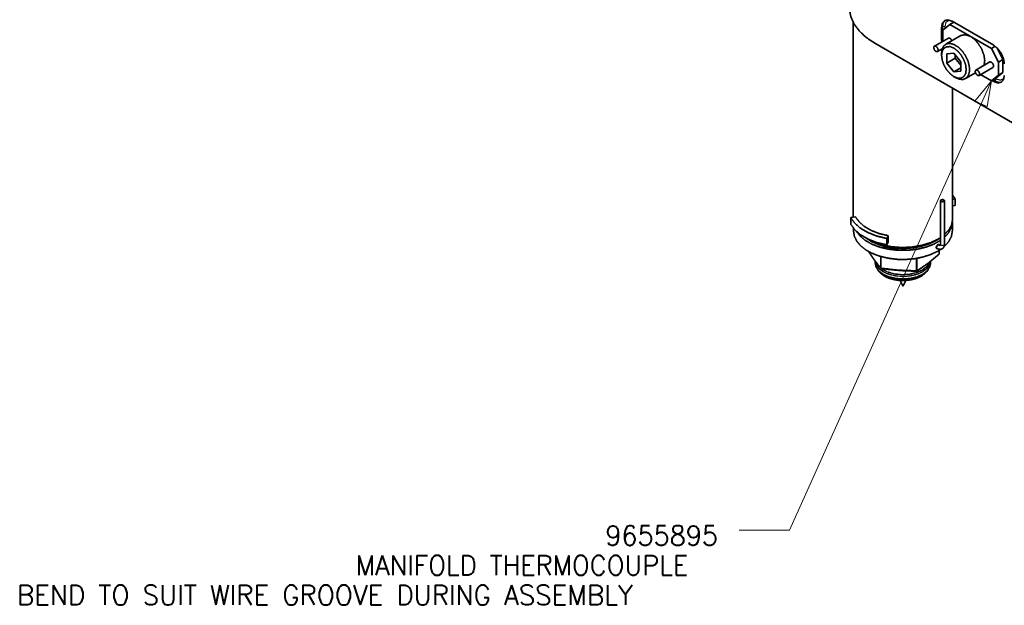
# Model space of a CAD drawing. Header units: millimetres. Extents: x 0 to 1189, y 0 to 841.
# Tile 35 of 84: x 376 to 500, y 310 to 383. Entities that reach past the tile are written whole.
import ezdxf

# ---------------------------------------------------------------- set-up
doc = ezdxf.new("R2010")
doc.units = ezdxf.units.MM
doc.layers.add('1', color=7, linetype='Continuous')
doc.styles.add('pwfont', font='simplex.shx')

msp = doc.modelspace()

# ---------------------------------------------------------------- linework, layer by layer
at = {"layer": '1', "color": 3, "linetype": 'Continuous', "lineweight": 35}
for p, q in [((481.37, 383.08), (481.37, 358.51)), ((493.58, 382.82), (494.08, 383.1)), ((493.58, 382.82), (492.7, 382.1)), ((492.7, 382.1), (492.7, 380.73)), ((498.81, 379.8), (493.58, 382.82)), ((493.38, 381.12), (491.61, 380.1)), ((492.01, 379.41), (492.6, 379.75)), ((498.81, 379.8), (499.29, 380.07)), ((499.7, 378.06), (498.81, 379.8)), ((500.26, 378.39), (499.49, 379.91)), ((498.61, 378.1), (496.85, 377.08)), ((499.7, 378.06), (500.26, 378.39)), ((499.7, 376.43), (499.7, 378.06)), ((500.26, 376.75), (500.26, 378.39)), ((497.25, 376.39), (499.01, 377.41)), ((499.38, 376.04), (500.26, 376.75)), ((499.7, 376.43), (500.26, 376.75)), ((497.45, 376.5), (498.81, 375.71)), ((498.81, 375.71), (499.7, 376.43)), ((498.81, 375.71), (499.38, 376.04)), ((493.92, 358.31), (493.92, 374.79)), ((493.92, 360.76), (494.23, 360.82)), ((494.23, 360.82), (494.23, 360)), ((493.92, 359.95), (494.23, 360)), ((481.05, 358.46), (481.65, 358.56)), ((481.05, 358.46), (481.05, 357.64)), ((481.4, 357.12), (481.4, 356.78)), ((493.88, 356.78), (493.88, 357.91)), ((485.78, 356.18), (485.6, 355.83)), ((485.6, 355.83), (485.6, 355.02)), ((485.78, 356.18), (485.78, 355.36)), ((485.15, 354.88), (485.15, 354.84)), ((485.78, 355.36), (485.6, 355.02)), ((487.13, 354.58), (487.13, 354.54)), ((487.13, 354.54), (487.13, 354.58))]:
    msp.add_line(p, q, dxfattribs=at)
at = {"layer": '1', "color": 95, "linetype": 'Continuous', "lineweight": 35}
for p, q in [((493.86, 383.23), (499.1, 380.2)), ((492.52, 380.98), (492.52, 382.45)), ((508.85, 366.16), (484.11, 380.45)), ((499.1, 375.63), (498.88, 375.75))]:
    msp.add_line(p, q, dxfattribs=at)
at = {"layer": '1', "color": 253, "linetype": 'Continuous', "lineweight": 13}
for p, q in [((492.66, 382.53), (492.52, 382.45)), ((492.66, 381.06), (492.66, 382.53)), ((492.94, 382.3), (492.94, 382.53)), ((492.66, 381.06), (492.52, 380.98)), ((499.24, 375.71), (499.03, 375.84)), ((499.24, 375.71), (499.1, 375.63)), ((499.38, 375.96), (499.31, 376)), ((492.17, 353.86), (492.17, 354.3)), ((484.8, 352.18), (484.8, 353.57)), ((484.91, 353.54), (484.91, 352.12)), ((489.32, 351.79), (489.32, 353.31)), ((489.46, 353.33), (489.46, 351.82))]:
    msp.add_line(p, q, dxfattribs=at)
at = {"layer": '1', "color": 214, "linetype": 'Continuous', "lineweight": 35}
for p, q in [((494.95, 381.43), (493.04, 380.33)), ((492.52, 379.18), (492.52, 378.94)), ((494.08, 379.22), (493.19, 379.14)), ((493.19, 379.14), (493.19, 377.96)), ((494.96, 378.12), (494.08, 379.22)), ((494.25, 378.57), (493.19, 377.96)), ((493.19, 377.96), (494.08, 376.86)), ((494.25, 379), (494.25, 378.57)), ((494.25, 378.57), (494.96, 377.69)), ((494.96, 376.94), (494.96, 378.12)), ((494.96, 377.37), (494.08, 376.86)), ((494.08, 376.86), (494.96, 376.94)), ((495.54, 376), (496.8, 376.72)), ((494.08, 376.24), (494.29, 376.12))]:
    msp.add_line(p, q, dxfattribs=at)
at = {"layer": '1', "color": 3, "linetype": 'Continuous', "lineweight": 13}
for p, q in [((473.34, 319.05), (498.81, 375.71)), ((498.81, 375.71), (496.74, 373.17)), ((498.29, 372.47), (498.81, 375.71)), ((496.74, 373.17), (498.29, 372.47)), ((466.99, 319.05), (473.34, 319.05))]:
    msp.add_line(p, q, dxfattribs=at)
at = {"layer": '1', "color": 192, "linetype": 'Continuous', "lineweight": 35}
for p, q in [((492.37, 360.6), (492.37, 355.09)), ((492.87, 355.09), (492.87, 360.6)), ((491.87, 354.62), (491.97, 354.56)), ((492.22, 355), (492.12, 355.05))]:
    msp.add_line(p, q, dxfattribs=at)
at = {"layer": '1', "color": 2, "linetype": 'Continuous', "lineweight": 35}
for p, q in [((492.2, 353.91), (492.2, 354.32)), ((484.14, 352.98), (484.14, 352.73)), ((484.45, 351.9), (484.63, 351.67)), ((490.65, 351.67), (490.84, 351.9)), ((491.14, 352.73), (491.14, 352.96)), ((487.29, 350.54), (487.61, 349.85)), ((487.67, 349.85), (487.99, 350.54))]:
    msp.add_line(p, q, dxfattribs=at)
for centre, start, end in [((492.05, 353.91), 311.0308, 0), ((484.93, 352.21), 219.6505, 261.5383), ((489.34, 351.87), 269.7966, 300), ((489.34, 351.87), 300, 302.3671)]:
    msp.add_arc(centre, 0.15, start, end, dxfattribs=at)
at = {"layer": '1', "color": 95, "linetype": 'Continuous', "lineweight": 35}
for points, knots in [([(484.11, 380.45), (483.03, 381.17), (482.15, 381.98), (481.49, 382.86), (481.07, 383.78), (480.89, 384.73)], [0, 0, 0.233197, 0.447575, 0.644279, 0.826579, 1, 1]), ([(492.52, 382.45), (492.62, 382.98), (492.91, 383.32), (493.35, 383.4), (493.86, 383.23)], [0, 0, 0.275366, 0.499994, 0.724616, 1, 1]), ([(492.55, 380.64), (492.53, 380.81), (492.52, 380.98)], [0, 0, 0.511532, 1, 1]), ([(499.1, 380.2), (499.61, 379.79), (500.05, 379.2), (500.34, 378.53), (500.44, 377.88)], [0, 0, 0.237219, 0.499995, 0.76279, 1, 1]), ([(500.44, 376.41), (500.34, 375.87), (500.05, 375.54), (499.61, 375.45), (499.1, 375.63)], [0, 0, 0.275372, 0.500006, 0.724629, 1, 1])]:
    msp.add_open_spline(points, degree=1, knots=knots, dxfattribs=at)
at = {"layer": '1', "color": 253, "linetype": 'Continuous', "lineweight": 13}
for points, knots in [([(492.99, 383.36), (492.75, 383.02), (492.66, 382.53)], [0, 0, 0.452041, 1, 1]), ([(493.49, 383.38), (493.09, 383.11), (492.94, 382.53)], [0, 0, 0.448011, 1, 1]), ([(492.7, 381.08), (492.68, 381.07), (492.66, 381.06)], [0, 0, 0.512329, 1, 1]), ([(492.66, 381.06), (492.67, 380.9), (492.69, 380.72)], [0, 0, 0.488471, 1, 1]), ([(499.38, 375.96), (499.34, 375.82), (499.24, 375.71)], [0, 0, 0.500051, 1, 1]), ([(499.24, 375.71), (499.71, 375.54), (500.11, 375.58)], [0, 0, 0.547925, 1, 1]), ([(499.38, 375.96), (499.95, 375.8), (500.39, 376.01)], [0, 0, 0.551998, 1, 1]), ([(492.22, 355), (492.05, 354.95), (491.92, 354.73), (491.97, 354.56)], [0, 0, 0.293004, 0.70723, 1, 1]), ([(492.37, 355.09), (492.53, 354.95), (492.8, 354.98)], [0, 0, 0.426499, 1, 1]), ([(492.8, 354.98), (492.85, 355.03), (492.87, 355.09)], [0, 0, 0.550827, 1, 1]), ([(483.33, 354.19), (483.94, 353.28), (484.8, 352.18)], [0, 0, 0.440322, 1, 1]), ([(489.46, 351.82), (490.81, 352.75), (492.17, 353.86)], [0, 0, 0.482728, 1, 1]), ([(492.17, 353.86), (492.16, 353.82), (492.15, 353.8)], [0, 0, 0.53779, 1, 1]), ([(492.17, 353.86), (492.19, 353.88), (492.2, 353.91)], [0, 0, 0.539134, 1, 1]), ([(491.14, 352.95), (490.99, 352.45), (490.62, 351.98), (490.06, 351.58), (489.34, 351.27), (488.52, 351.08), (487.63, 351.02), (486.75, 351.09), (485.93, 351.28), (485.21, 351.58), (484.66, 351.98), (484.29, 352.45), (484.14, 352.96)], [0, 0, 0.061161, 0.130032, 0.209636, 0.29973, 0.397873, 0.500321, 0.602741, 0.700791, 0.790744, 0.870186, 0.93891, 1, 1]), ([(484.15, 352.96), (484.31, 352.45), (484.69, 351.99), (485.26, 351.59), (485.99, 351.29), (486.82, 351.11), (487.71, 351.05), (488.59, 351.13), (489.41, 351.33), (490.11, 351.64)], [0, 0, 0.077561, 0.16519, 0.2665, 0.380977, 0.505394, 0.634935, 0.764062, 0.887301, 1, 1]), ([(484.29, 352.78), (484.61, 352.28), (485.14, 351.86), (485.86, 351.53), (486.69, 351.31), (487.6, 351.24), (488.5, 351.3), (489.35, 351.5), (490.08, 351.82)], [0, 0, 0.092077, 0.199111, 0.321681, 0.456543, 0.598242, 0.740269, 0.876056, 1, 1]), ([(484.82, 352.11), (484.8, 352.14), (484.8, 352.18)], [0, 0, 0.490736, 1, 1]), ([(484.8, 352.18), (484.84, 352.14), (484.91, 352.12)], [0, 0, 0.44511, 1, 1]), ([(484.91, 352.12), (484.91, 352.08), (484.91, 352.06)], [0, 0, 0.736685, 1, 1]), ([(484.91, 352.12), (487.11, 351.87), (489.32, 351.79)], [0, 0, 0.499387, 1, 1]), ([(484.92, 352.05), (485.62, 351.66), (486.48, 351.4), (487.42, 351.29), (488.39, 351.33), (489.3, 351.53), (490.07, 351.86)], [0, 0, 0.147966, 0.314161, 0.491531, 0.671026, 0.843235, 1, 1]), ([(489.32, 351.79), (489.4, 351.79), (489.46, 351.82)], [0, 0, 0.533987, 1, 1]), ([(489.32, 351.79), (489.33, 351.74), (489.34, 351.72)], [0, 0, 0.707557, 1, 1]), ([(489.46, 351.82), (489.45, 351.78), (489.42, 351.75)], [0, 0, 0.529442, 1, 1]), ([(490.07, 351.86), (490.66, 352.32), (491, 352.84)], [0, 0, 0.540183, 1, 1]), ([(490.08, 351.82), (490.69, 352.3), (491.03, 352.86)], [0, 0, 0.542204, 1, 1]), ([(490.11, 351.64), (490.83, 352.24), (491.13, 352.94)], [0, 0, 0.548404, 1, 1]), ([(485.08, 351.24), (485.75, 350.88), (486.57, 350.64), (487.47, 350.54), (488.38, 350.59), (489.24, 350.78), (489.97, 351.1)], [0, 0, 0.149103, 0.315805, 0.493088, 0.672093, 0.843698, 1, 1]), ([(489.97, 351.1), (490.06, 351.15), (490.13, 351.2)], [0, 0, 0.504744, 1, 1])]:
    msp.add_open_spline(points, degree=1, knots=knots, dxfattribs=at)
msp.add_open_spline([(492.94, 382.53), (492.8, 382.57), (492.66, 382.53)], degree=1, dxfattribs=at)
at = {"layer": '1', "color": 214, "linetype": 'Continuous', "lineweight": 35}
for points, knots in [([(492.52, 379.18), (492.6, 379.73), (492.82, 380.15), (493.17, 380.39), (493.61, 380.44), (494.11, 380.29), (494.63, 379.97), (495.12, 379.48), (495.54, 378.88), (495.85, 378.23), (496.02, 377.56), (496.05, 376.95), (495.92, 376.44), (495.65, 376.08), (495.27, 375.9), (494.8, 375.91), (494.29, 376.12)], [0, 0, 0.06225, 0.114984, 0.162706, 0.213045, 0.271908, 0.340863, 0.418135, 0.5, 0.581865, 0.659134, 0.728092, 0.786952, 0.837295, 0.885018, 0.93775, 1, 1]), ([(496.2, 381.31), (495.52, 381.54), (494.95, 381.43)], [0, 0, 0.550731, 1, 1]), ([(497.88, 377.68), (497.97, 378.26), (497.87, 378.94), (497.62, 379.65), (497.23, 380.32), (496.74, 380.89), (496.2, 381.31)], [0, 0, 0.13851, 0.300049, 0.477883, 0.661455, 0.839001, 1, 1]), ([(494.08, 379.84), (493.6, 380.03), (493.16, 380.02), (492.82, 379.82), (492.6, 379.45), (492.52, 378.94), (492.6, 378.34), (492.82, 377.71), (493.16, 377.12), (493.6, 376.61), (494.08, 376.24), (494.56, 376.05), (494.99, 376.06), (495.33, 376.26), (495.56, 376.63), (495.63, 377.14), (495.56, 377.74), (495.33, 378.37), (494.99, 378.97), (494.56, 379.47), (494.08, 379.84)], [0, 0, 0.046754, 0.085992, 0.121947, 0.161186, 0.207941, 0.262574, 0.322836, 0.385108, 0.445368, 0.500004, 0.546757, 0.585995, 0.621946, 0.661185, 0.707941, 0.762574, 0.822833, 0.885106, 0.945366, 1, 1])]:
    msp.add_open_spline(points, degree=1, knots=knots, dxfattribs=at)
at = {"layer": '1', "color": 3, "linetype": 'Continuous', "lineweight": 35}
for points, knots in [([(493.38, 381.12), (493.62, 381.07), (493.83, 380.79)], [0, 0, 0.408583, 1, 1]), ([(491.81, 380.08), (491.61, 380.1), (491.53, 379.92), (491.61, 379.64), (491.81, 379.43), (492.01, 379.41), (492.1, 379.59), (492.01, 379.87), (491.81, 380.08)], [0, 0, 0.102152, 0.204334, 0.352168, 0.499993, 0.602164, 0.704326, 0.85216, 1, 1]), ([(498.61, 378.1), (498.81, 378.08), (499.01, 377.87), (499.1, 377.59), (499.01, 377.41)], [0, 0, 0.204309, 0.499995, 0.795631, 1, 1]), ([(497.05, 377.06), (496.85, 377.08), (496.76, 376.9), (496.85, 376.62), (497.05, 376.41), (497.25, 376.39), (497.33, 376.57), (497.25, 376.85), (497.05, 377.06)], [0, 0, 0.102148, 0.204309, 0.35216, 0.499983, 0.602152, 0.704332, 0.852163, 1, 1]), ([(494.23, 360.82), (494.09, 361.06), (493.92, 361.29)], [0, 0, 0.491534, 1, 1]), ([(485.6, 355.83), (484.36, 356.13), (483.26, 356.56), (482.31, 357.11), (481.57, 357.75), (481.05, 358.46)], [0, 0, 0.234282, 0.454153, 0.655799, 0.837402, 1, 1]), ([(481.65, 358.56), (482.12, 357.92), (482.8, 357.33), (483.65, 356.84), (484.66, 356.45), (485.78, 356.18)], [0, 0, 0.162596, 0.344201, 0.545846, 0.765717, 1, 1]), ([(492.87, 356.31), (493.45, 356.93), (493.8, 357.61), (493.92, 358.31)], [0, 0, 0.364717, 0.693082, 1, 1]), ([(485.6, 355.02), (484.36, 355.31), (483.26, 355.74), (482.31, 356.29), (481.57, 356.93), (481.05, 357.64)], [0, 0, 0.234284, 0.454156, 0.655803, 0.837408, 1, 1]), ([(481.4, 356.78), (481.51, 356.13), (481.81, 355.5), (482.3, 354.92), (482.97, 354.39), (483.79, 353.94), (484.74, 353.59), (485.79, 353.34), (486.89, 353.2), (488.02, 353.18), (489.13, 353.28), (490.2, 353.5), (491.18, 353.82), (492.05, 354.23)], [0, 0, 0.052834, 0.108892, 0.170528, 0.238907, 0.314133, 0.395498, 0.481724, 0.57115, 0.661893, 0.751977, 0.839469, 0.92262, 1, 1]), ([(492.37, 355.58), (491.51, 355.1), (490.52, 354.73), (489.41, 354.47), (488.24, 354.34), (487.05, 354.34), (485.88, 354.47), (484.78, 354.72), (483.78, 355.09), (482.92, 355.57), (482.23, 356.13), (481.74, 356.76)], [0, 0, 0.084673, 0.176703, 0.274483, 0.375914, 0.478605, 0.580064, 0.677903, 0.770011, 0.854779, 0.931359, 1, 1]), ([(492.81, 354.77), (493.4, 355.39), (493.76, 356.07), (493.88, 356.78)], [0, 0, 0.365326, 0.693637, 1, 1]), ([(493.88, 357.91), (493.76, 357.23), (493.42, 356.57), (492.87, 355.96)], [0, 0, 0.307561, 0.636054, 1, 1]), ([(482.9, 355.93), (483.66, 355.45), (484.57, 355.06), (485.59, 354.78), (486.68, 354.61), (487.8, 354.57), (488.92, 354.65), (489.99, 354.85), (490.98, 355.16), (491.85, 355.57)], [0, 0, 0.09605, 0.201074, 0.313475, 0.430992, 0.550956, 0.670516, 0.786848, 0.897381, 1, 1]), ([(482.99, 355.88), (483.94, 355.39), (485.03, 355.02), (486.23, 354.78), (487.49, 354.69), (488.75, 354.74), (489.97, 354.95), (491.1, 355.29), (492.08, 355.75)], [0, 0, 0.112245, 0.23428, 0.363565, 0.496866, 0.630607, 0.761173, 0.88522, 1, 1]), ([(491.85, 355.57), (492.12, 355.74), (492.37, 355.92)], [0, 0, 0.508829, 1, 1]), ([(492.08, 355.75), (492.23, 355.84), (492.37, 355.93)], [0, 0, 0.504387, 1, 1]), ([(485.15, 354.84), (486.12, 354.64), (487.13, 354.54)], [0, 0, 0.4924, 1, 1]), ([(492.23, 354.99), (492.22, 355.01), (492.19, 355.04), (492.13, 355.06), (492.07, 355.04), (492.01, 355), (491.95, 354.93), (491.9, 354.86), (491.86, 354.77), (491.85, 354.69), (491.87, 354.62), (491.9, 354.58), (491.98, 354.56)], [0, 0, 0.017018, 0.081608, 0.146447, 0.224385, 0.31882, 0.425754, 0.537783, 0.646614, 0.744829, 0.828443, 0.899104, 1, 1]), ([(492.05, 354.23), (492.24, 354.35), (492.42, 354.46)], [0, 0, 0.505699, 1, 1])]:
    msp.add_open_spline(points, degree=1, knots=knots, dxfattribs=at)
at = {"layer": '1', "color": 192, "linetype": 'Continuous', "lineweight": 35}
for points, knots in [([(492.8, 360.5), (492.86, 360.64), (492.69, 360.74), (492.45, 360.7), (492.38, 360.56), (492.56, 360.46), (492.8, 360.5)], [0, 0, 0.127634, 0.297102, 0.499978, 0.627627, 0.797124, 1, 1]), ([(491.97, 354.56), (492, 354.55), (492.03, 354.53), (492.08, 354.51), (492.14, 354.49), (492.19, 354.48), (492.24, 354.47), (492.29, 354.46), (492.34, 354.46), (492.38, 354.46), (492.43, 354.47), (492.48, 354.48), (492.53, 354.49), (492.57, 354.51), (492.61, 354.54), (492.65, 354.57), (492.69, 354.6), (492.72, 354.63), (492.75, 354.67), (492.78, 354.71), (492.8, 354.75), (492.82, 354.79), (492.84, 354.84), (492.85, 354.89), (492.86, 354.94), (492.87, 355), (492.87, 355.05), (492.87, 355.07), (492.87, 355.09)], [0, 0, 0.025716, 0.05117, 0.097075, 0.142282, 0.181769, 0.220865, 0.25817, 0.295292, 0.330993, 0.366638, 0.405053, 0.44345, 0.480439, 0.517432, 0.553579, 0.589717, 0.625602, 0.661506, 0.697864, 0.734355, 0.772046, 0.809989, 0.849797, 0.890017, 0.932465, 0.975491, 0.987716, 1, 1]), ([(492.37, 355.09), (492.37, 355.07), (492.37, 355.06), (492.37, 355.03), (492.37, 355.01), (492.36, 354.99), (492.36, 354.98), (492.35, 354.97), (492.35, 354.96), (492.34, 354.96), (492.34, 354.96), (492.34, 354.96), (492.34, 354.96), (492.34, 354.96), (492.33, 354.96), (492.32, 354.96), (492.31, 354.96), (492.29, 354.96), (492.27, 354.97), (492.25, 354.98), (492.23, 354.99), (492.22, 354.99), (492.22, 355)], [0, 0, 0.058986, 0.114617, 0.209473, 0.291385, 0.359121, 0.412322, 0.452059, 0.478127, 0.493368, 0.499094, 0.500002, 0.50321, 0.515176, 0.540493, 0.575206, 0.623382, 0.689443, 0.770786, 0.857915, 0.956107, 0.977765, 1, 1])]:
    msp.add_open_spline(points, degree=1, knots=knots, dxfattribs=at)
at = {"layer": '1', "color": 2, "linetype": 'Continuous', "lineweight": 35}
for points, knots in [([(483.3, 354.2), (483.44, 353.98), (483.57, 353.79), (483.69, 353.61), (483.81, 353.44), (483.93, 353.27), (484.05, 353.1), (484.18, 352.93), (484.3, 352.77), (484.42, 352.61), (484.55, 352.44), (484.68, 352.28), (484.75, 352.2), (484.82, 352.11)], [0, 0, 0.103722, 0.189843, 0.275072, 0.355102, 0.434137, 0.51673, 0.598133, 0.67684, 0.754513, 0.834907, 0.914083, 0.957233, 1, 1]), ([(489.42, 351.74), (489.46, 351.77), (489.5, 351.79), (489.7, 351.93), (489.91, 352.06), (490.11, 352.2), (490.3, 352.33), (490.49, 352.47), (490.68, 352.6), (490.87, 352.75), (491.07, 352.91), (491.27, 353.06), (491.46, 353.22), (491.66, 353.38), (491.87, 353.55), (492.01, 353.67), (492.15, 353.79)], [0, 0, 0.013004, 0.026033, 0.098409, 0.171584, 0.241028, 0.310988, 0.378116, 0.445832, 0.518218, 0.591254, 0.663807, 0.736922, 0.814265, 0.892197, 0.945958, 1, 1]), ([(484.14, 352.73), (484.26, 352.21), (484.61, 351.72), (485.17, 351.3), (485.89, 350.98), (486.74, 350.78), (487.64, 350.71), (488.55, 350.78), (489.39, 350.98), (490.12, 351.3)], [0, 0, 0.076955, 0.162999, 0.262857, 0.376591, 0.501105, 0.631431, 0.761758, 0.886266, 1, 1]), ([(484.91, 352.06), (484.99, 352.05), (485.07, 352.03), (485.41, 351.99), (485.75, 351.94), (486.07, 351.91), (486.39, 351.87), (486.69, 351.84), (486.99, 351.82), (487.31, 351.79), (487.63, 351.77), (487.95, 351.76), (488.27, 351.74), (488.6, 351.73), (488.93, 351.72), (489.13, 351.72), (489.34, 351.72)], [0, 0, 0.018434, 0.03687, 0.113486, 0.190069, 0.262164, 0.334213, 0.40267, 0.471078, 0.543516, 0.615877, 0.686943, 0.757938, 0.832294, 0.906563, 0.953297, 1, 1]), ([(490.12, 351.3), (490.67, 351.72), (491.02, 352.21), (491.14, 352.73)], [0, 0, 0.379898, 0.707238, 1, 1]), ([(484.63, 351.67), (484.83, 351.45), (485.08, 351.24)], [0, 0, 0.481328, 1, 1]), ([(485.09, 351.24), (485.11, 351.22), (485.13, 351.2), (485.21, 351.15), (485.3, 351.1), (485.39, 351.05), (485.48, 351), (485.57, 350.95), (485.67, 350.91), (485.77, 350.87), (485.87, 350.83), (485.98, 350.79), (486.09, 350.76), (486.19, 350.73), (486.31, 350.69), (486.42, 350.67), (486.53, 350.64), (486.65, 350.62), (486.77, 350.6), (486.88, 350.58), (487, 350.57), (487.12, 350.55), (487.25, 350.54), (487.37, 350.54), (487.49, 350.53), (487.61, 350.53), (487.73, 350.53), (487.86, 350.53), (487.98, 350.54), (488.1, 350.55), (488.22, 350.56), (488.34, 350.57), (488.46, 350.59), (488.58, 350.61), (488.69, 350.63), (488.81, 350.65), (488.92, 350.68), (489.03, 350.71), (489.14, 350.74), (489.25, 350.77), (489.36, 350.81), (489.46, 350.85), (489.56, 350.89), (489.66, 350.93), (489.76, 350.98), (489.85, 351.02), (489.94, 351.07), (490.03, 351.12), (490.11, 351.18), (490.12, 351.18), (490.12, 351.19)], [0, 0, 0.004885, 0.009805, 0.028288, 0.047221, 0.066456, 0.085972, 0.105827, 0.126002, 0.146463, 0.167215, 0.188233, 0.209517, 0.231046, 0.252799, 0.27477, 0.296939, 0.319279, 0.341787, 0.364435, 0.387209, 0.410091, 0.433052, 0.456079, 0.479153, 0.502245, 0.525349, 0.548438, 0.571484, 0.59448, 0.617401, 0.640224, 0.662931, 0.685507, 0.707933, 0.730185, 0.752246, 0.774113, 0.795746, 0.817149, 0.838302, 0.859189, 0.87979, 0.900128, 0.920128, 0.939818, 0.959232, 0.978404, 0.997046, 0.998521, 1, 1]), ([(490.13, 351.2), (490.42, 351.42), (490.65, 351.67)], [0, 0, 0.520964, 1, 1]), ([(487.67, 349.85), (487.64, 349.83), (487.61, 349.85)], [0, 0, 0.499725, 1, 1])]:
    msp.add_open_spline(points, degree=1, knots=knots, dxfattribs=at)

# ---------------------------------------------------------------- texts
at = {"layer": '1', "color": 3, "linetype": 'Continuous', "lineweight": 13, "char_height": 2.5, "attachment_point": 7, "line_spacing_factor": 0.903614, "style": 'pwfont'}
for s, insert in [('\\W0.9484;9655895', (450.07, 317.1)), ('\\W0.9512;MANIFOLD THERMOCOUPLE', (418.55, 313.35)), ('\\W0.9675;BEND TO SUIT WIRE GROOVE DURING ASSEMBLY', (375.81, 309.6))]:
    msp.add_mtext(s, dxfattribs=dict(at, insert=insert))

doc.saveas('drawing.dxf')
